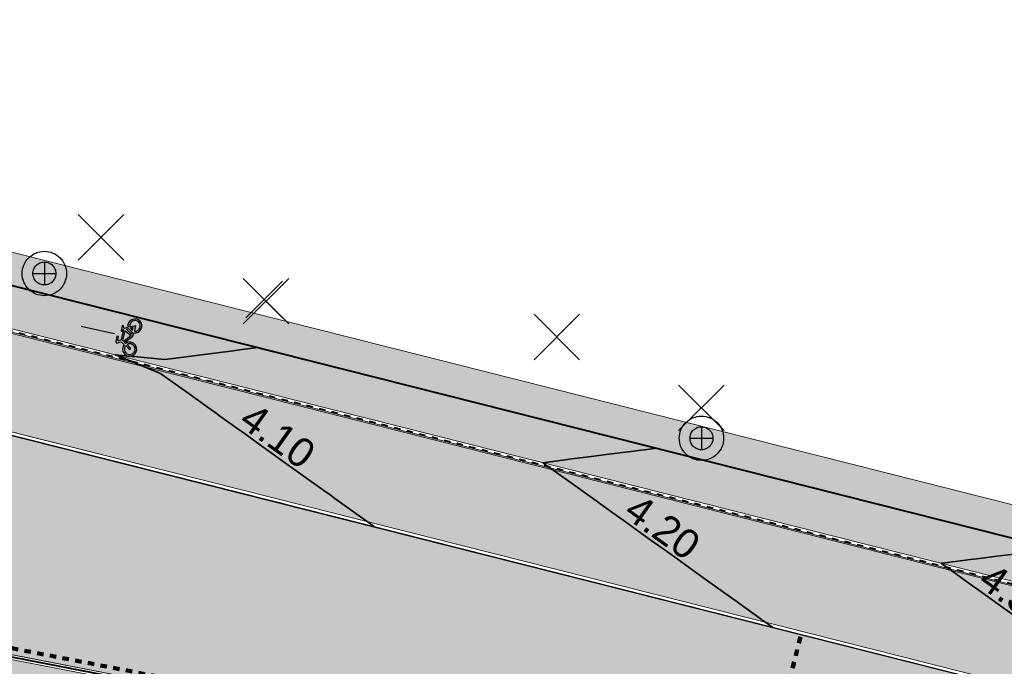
# Model space of a CAD drawing. Header units: metres. Extents: x 538891 to 1080079, y 6588829 to 13178720.
# Tile 132 of 256: x 539391 to 539421, y 6589446 to 6589467. Entities that reach past the tile are written whole.
import ezdxf

# ---------------------------------------------------------------- set-up
doc = ezdxf.new("R2010")
doc.units = ezdxf.units.M
doc.header["$LTSCALE"] = 0.4
doc.linetypes.add('#9_VIA31', pattern=[1, 0.5, -0.5])
doc.layers.add('KOLDE PST', color=7, linetype='Continuous')
doc.styles.add('Swis721 Lt BT', font='swissl.ttf')
doc.linetypes.add('#9_kivi_l0.8', pattern='A,0,[1,#9_kivi_l0.8.shx,S=1,R=0,X=0,Y=-0.3125],-132', length=132)

# ---------------------------------------------------------------- blocks, each defined once
blk = doc.blocks.new('#9_019061_PP_TL (2D)')
at = {"linetype": 'Continuous', "lineweight": 0, "true_color": 0xffdf7f}
h = blk.add_hatch(color=41, dxfattribs=at)
edge = h.paths.add_edge_path()
edge.add_line((539078.584, 6589533.188), (539078.653, 6589534.722))
edge.add_line((539078.653, 6589534.722), (539077.355, 6589534.826))
edge.add_line((539077.355, 6589534.826), (539077.204, 6589534.148))
edge.add_line((539077.204, 6589534.148), (539076.488, 6589534.963))
edge.add_line((539076.488, 6589534.963), (539074.947, 6589533.639))
edge.add_line((539074.947, 6589533.639), (539075.07, 6589533.496))
edge.add_line((539075.07, 6589533.496), (539075.095, 6589533.09))
edge.add_arc((539078.379, 6589478.702), 54.487, 93.4555, 93.4918)
edge.add_line((539075.06, 6589533.087), (539054.851, 6589531.854))
edge.add_line((539054.851, 6589531.854), (539054.931, 6589530.557))
edge.add_line((539054.931, 6589530.557), (539075.139, 6589531.79))
edge.add_arc((539078.379, 6589478.689), 53.2, 75.936, 93.4918, ccw=False)
edge.add_line((539091.307, 6589530.294), (539160.943, 6589512.849))
edge.add_line((539160.943, 6589512.849), (539209.551, 6589500.58))
edge.add_line((539209.551, 6589500.58), (539288.566, 6589480.521))
edge.add_arc((539298.728, 6589520.551), 41.3, 255.7555, 260.1382)
edge.add_line((539291.655, 6589479.861), (539316.13, 6589475.606))
edge.add_line((539316.13, 6589475.606), (539397.23, 6589455.209))
edge.add_line((539397.23, 6589455.209), (539432.348, 6589446.342))
edge.add_line((539432.348, 6589446.342), (539471.499, 6589436.682))
edge.add_line((539471.499, 6589436.682), (539478.412, 6589434.976))
edge.add_line((539478.412, 6589434.976), (539478.729, 6589436.237))
edge.add_line((539478.729, 6589436.237), (539432.662, 6589447.604))
edge.add_line((539432.662, 6589447.604), (539397.548, 6589456.47))
edge.add_line((539397.548, 6589456.47), (539316.4, 6589476.879))
edge.add_line((539316.4, 6589476.879), (539291.877, 6589481.142))
edge.add_arc((539298.728, 6589520.551), 40, 255.7555, 260.1382, ccw=False)
edge.add_line((539288.886, 6589481.781), (539209.87, 6589501.84))
edge.add_line((539209.87, 6589501.84), (539161.26, 6589514.11))
edge.add_line((539161.26, 6589514.11), (539091.623, 6589531.555))
edge.add_arc((539078.379, 6589478.689), 54.5, 75.936, 89.7846)
at = {"linetype": 'Continuous', "lineweight": 0, "true_color": 0xadadad}
h = blk.add_hatch(color=253, dxfattribs=at)
edge = h.paths.add_edge_path()
edge.add_line((539055.219, 6589527.469), (539075.328, 6589528.696))
edge.add_arc((539078.379, 6589478.689), 50.1, 75.936, 93.4918, ccw=False)
edge.add_line((539090.554, 6589527.287), (539160.187, 6589509.843))
edge.add_line((539160.187, 6589509.843), (539167.14, 6589508.088))
edge.add_line((539167.14, 6589508.088), (539167.299, 6589508.718))
edge.add_line((539167.299, 6589508.718), (539168.753, 6589508.351))
edge.add_line((539168.753, 6589508.351), (539168.594, 6589507.721))
edge.add_line((539168.594, 6589507.721), (539183.545, 6589503.947))
edge.add_line((539183.545, 6589503.947), (539183.864, 6589505.211))
edge.add_line((539183.864, 6589505.211), (539185.319, 6589504.844))
edge.add_line((539185.319, 6589504.844), (539185, 6589503.58))
edge.add_line((539185, 6589503.58), (539186.674, 6589503.157))
edge.add_line((539186.674, 6589503.157), (539186.836, 6589503.8))
edge.add_line((539186.836, 6589503.8), (539188.484, 6589503.384))
edge.add_line((539188.484, 6589503.384), (539188.322, 6589502.741))
edge.add_line((539188.322, 6589502.741), (539208.79, 6589497.575))
edge.add_line((539208.79, 6589497.575), (539214.091, 6589496.229))
edge.add_arc((539213.328, 6589493.224), 3.1, -14.2445, 75.7555, ccw=False)
edge.add_line((539216.333, 6589492.461), (539214.936, 6589486.962))
edge.add_line((539214.936, 6589486.962), (539219.595, 6589485.806))
edge.add_line((539219.595, 6589485.806), (539221.231, 6589492.25))
edge.add_arc((539223.267, 6589491.733), 2.1, 75.7555, 165.7555, ccw=False)
edge.add_line((539223.783, 6589493.768), (539246.442, 6589488.016))
edge.add_line((539246.442, 6589488.016), (539246.65, 6589488.833))
edge.add_line((539246.65, 6589488.833), (539248.103, 6589488.464))
edge.add_line((539248.103, 6589488.464), (539247.896, 6589487.647))
edge.add_line((539247.896, 6589487.647), (539252.533, 6589486.47))
edge.add_line((539252.533, 6589486.47), (539252.722, 6589487.213))
edge.add_line((539252.722, 6589487.213), (539254.176, 6589486.844))
edge.add_line((539254.176, 6589486.844), (539253.986, 6589486.098))
edge.add_line((539253.986, 6589486.098), (539258.373, 6589484.987))
edge.add_line((539258.373, 6589484.987), (539258.59, 6589485.839))
edge.add_line((539258.59, 6589485.839), (539260.043, 6589485.47))
edge.add_line((539260.043, 6589485.47), (539259.827, 6589484.618))
edge.add_line((539259.827, 6589484.618), (539277.441, 6589480.146))
edge.add_line((539277.441, 6589480.146), (539277.6, 6589480.775))
edge.add_line((539277.6, 6589480.775), (539279.054, 6589480.408))
edge.add_line((539279.054, 6589480.408), (539278.895, 6589479.777))
edge.add_line((539278.895, 6589479.777), (539287.803, 6589477.516))
edge.add_arc((539298.728, 6589520.551), 44.4, 255.7555, 260.1382)
edge.add_line((539291.124, 6589476.807), (539307.996, 6589473.874))
edge.add_arc((539307.635, 6589471.803), 2.102, -15.8626, 80.1111, ccw=False)
edge.add_line((539309.657, 6589471.228), (539307.842, 6589463.913))
edge.add_line((539307.842, 6589463.913), (539312.501, 6589462.757))
edge.add_line((539312.501, 6589462.757), (539313.978, 6589468.71))
edge.add_arc((539317.957, 6589467.723), 4.1, 75.8828, 166.067, ccw=False)
edge.add_line((539318.957, 6589471.699), (539396.474, 6589452.203))
edge.add_line((539396.474, 6589452.203), (539425.8, 6589444.798))
edge.add_arc((539425.286, 6589442.762), 2.1, -13.933, 75.8292, ccw=False)
edge.add_line((539427.324, 6589442.257), (539426.108, 6589437.355))
edge.add_line((539426.108, 6589437.355), (539429.796, 6589436.44))
edge.add_line((539429.796, 6589436.44), (539431.007, 6589441.32))
edge.add_arc((539433.045, 6589440.814), 2.1, 76.1394, 166.067, ccw=False)
edge.add_line((539433.548, 6589442.853), (539477.763, 6589431.943))
edge.add_line((539477.763, 6589431.943), (539478.485, 6589434.855))
edge.add_line((539478.485, 6589434.855), (539471.475, 6589436.585))
edge.add_line((539471.475, 6589436.585), (539432.323, 6589446.245))
edge.add_line((539432.323, 6589446.245), (539397.206, 6589455.112))
edge.add_line((539397.206, 6589455.112), (539316.109, 6589475.508))
edge.add_line((539316.109, 6589475.508), (539291.637, 6589479.763))
edge.add_arc((539298.728, 6589520.551), 41.4, 255.7555, 260.1382, ccw=False)
edge.add_line((539288.541, 6589480.424), (539209.526, 6589500.483))
edge.add_line((539209.526, 6589500.483), (539160.919, 6589512.752))
edge.add_line((539160.919, 6589512.752), (539091.283, 6589530.197))
edge.add_arc((539078.379, 6589478.689), 53.1, 75.936, 93.4918)
edge.add_line((539075.145, 6589531.69), (539055.037, 6589530.463))
edge.add_line((539055.037, 6589530.463), (539055.219, 6589527.469))
h = blk.add_hatch(color=253, dxfattribs=at)
edge = h.paths.add_edge_path()
edge.add_line((539323.371, 6589460.061), (539341.715, 6589455.51))
edge.add_line((539341.715, 6589455.51), (539367.248, 6589449.175))
edge.add_arc((539439.448, 6589740.203), 299.85, 256.06697, 259.03927)
edge.add_line((539382.436, 6589445.823), (539420.919, 6589438.37))
edge.add_line((539420.919, 6589438.37), (539419.52, 6589441.035))
edge.add_line((539419.52, 6589441.035), (539382.883, 6589448.13))
edge.add_arc((539439.448, 6589740.203), 297.5, 256.06697, 259.03927, ccw=False)
edge.add_line((539367.814, 6589451.456), (539342.281, 6589457.791))
edge.add_line((539342.281, 6589457.791), (539325.762, 6589461.889))
edge.add_line((539325.762, 6589461.889), (539323.371, 6589460.061))
at = {"color": 192, "linetype": '#9_VIA31', "lineweight": 100, "true_color": 0x6600cc}
blk.add_line((539413.601, 6589442.538), (539414.825, 6589447.397), dxfattribs=at)
at = {"color": 26, "linetype": 'Continuous', "lineweight": 9, "true_color": 0x7f1f00, "flags": 128}
for points in [[(539209.517, 6589500.444), (539288.531, 6589480.385, 0.019126), (539291.631, 6589479.723), (539316.101, 6589475.469), (539397.196, 6589455.074), (539432.314, 6589446.207), (539471.465, 6589436.546), (539478.378, 6589434.84), (539555.609, 6589415.427)], [(539209.551, 6589500.58), (539288.566, 6589480.521, 0.019126), (539291.655, 6589479.861), (539316.13, 6589475.606), (539397.23, 6589455.209), (539432.348, 6589446.342), (539471.499, 6589436.682), (539478.412, 6589434.976), (539555.642, 6589415.563)]]:
    blk.add_lwpolyline(points, format="xyb", dxfattribs=at)
at = {"color": 26, "linetype": '#9_VIA31', "lineweight": 35, "true_color": 0x7f1f00, "flags": 128}
blk.add_lwpolyline([(538967.148, 6589597.12), (538965.773, 6589591.531), (538963.436, 6589580.669, 0.090401), (538963.194, 6589573.008), (538965.83, 6589555.415, 0.276139), (538973.235, 6589546.397), (538977.322, 6589545.185), (538983.151, 6589543.647, 0.054191), (538991.031, 6589542.458), (538997.302, 6589542.197, -0.05419), (539002.245, 6589541.451), (539020.515, 6589536.63), (539037.121, 6589531.45, 0.091075), (539048.373, 6589530.086), (539075.144, 6589531.72, -0.076752), (539091.29, 6589530.226), (539160.926, 6589512.781), (539209.534, 6589500.512), (539288.549, 6589480.453, 0.019126), (539291.643, 6589479.792), (539316.116, 6589475.538), (539397.213, 6589455.141), (539432.331, 6589446.274), (539471.482, 6589436.614), (539478.395, 6589434.908), (539555.625, 6589415.495), (539563.518, 6589413.636), (539630.809, 6589396.623), (539632.547, 6589396.223), (539640.038, 6589394.503), (539786.833, 6589357.406), (539792.242, 6589356.056), (539846.138, 6589342.595), (539852.087, 6589341.1), (539969.581, 6589312.224), (539977.328, 6589310.446), (540019.708, 6589299.874), (540032.915, 6589296.579), (540077.671, 6589285.413), (540083.955, 6589283.804), (540089.235, 6589282.474, 0.207862), (540106.041, 6589285.237), (540137.857, 6589305.759)], format="xyb", dxfattribs=at)
at = {"color": 41, "linetype": 'Continuous', "lineweight": 9, "true_color": 0xffdf7f, "flags": 128}
blk.add_lwpolyline([(539209.551, 6589500.58), (539288.566, 6589480.521, 0.019126), (539291.655, 6589479.861), (539316.13, 6589475.606), (539397.23, 6589455.209), (539432.348, 6589446.342), (539471.499, 6589436.682), (539478.412, 6589434.976), (539478.729, 6589436.237), (539432.662, 6589447.604), (539397.548, 6589456.47), (539316.4, 6589476.879), (539291.877, 6589481.142, -0.019126), (539288.886, 6589481.781), (539209.87, 6589501.84)], format="xyb", dxfattribs=at)
at = {"color": 251, "linetype": 'Continuous', "lineweight": 9, "true_color": 0x5b5b5b, "flags": 128}
blk.add_lwpolyline([(539318.957, 6589471.699), (539396.474, 6589452.203), (539425.8, 6589444.798, -0.412999), (539427.324, 6589442.257), (539426.108, 6589437.355), (539429.796, 6589436.44), (539431.007, 6589441.32, -0.413843), (539433.548, 6589442.853), (539477.763, 6589431.943), (539478.485, 6589434.855), (539471.475, 6589436.585), (539432.323, 6589446.245), (539397.206, 6589455.112), (539316.109, 6589475.508)], format="xyb", dxfattribs=at)
at = {"color": 144, "linetype": 'Continuous', "lineweight": 9, "true_color": 0x007299, "flags": 128}
for points in [[(539426.108, 6589437.355), (539427.324, 6589442.257, 0.412999), (539425.8, 6589444.798), (539396.474, 6589452.203), (539354.336, 6589462.801), (539354.092, 6589461.831), (539349.922, 6589462.88), (539350.166, 6589463.85), (539318.957, 6589471.699, 0.415155), (539313.978, 6589468.71), (539312.501, 6589462.757)], [(539426.011, 6589437.379), (539427.227, 6589442.281, 0.412999), (539425.775, 6589444.701), (539396.45, 6589452.106), (539354.409, 6589462.679), (539354.165, 6589461.71), (539349.801, 6589462.807), (539350.044, 6589463.777), (539318.933, 6589471.602, 0.415155), (539314.075, 6589468.686), (539312.598, 6589462.733)]]:
    blk.add_lwpolyline(points, format="xyb", dxfattribs=at)
at = {"color": 192, "linetype": '#9_VIA31', "lineweight": 100, "true_color": 0x6600cc, "flags": 128}
blk.add_lwpolyline([(539325.753, 6589462.252), (539342.365, 6589458.13), (539367.898, 6589451.796, 0.01297), (539382.949, 6589448.474), (539419.681, 6589441.36)], format="xyb", dxfattribs=at)
at = {"color": 6, "linetype": 'Continuous', "lineweight": 9, "true_color": 0xff00ff, "flags": 128}
for points in [[(539421.108, 6589438.334), (539419.619, 6589441.168), (539382.911, 6589448.277, -0.01297), (539367.85, 6589451.602), (539342.317, 6589457.936), (539325.728, 6589462.052), (539323.185, 6589460.107)], [(539420.919, 6589438.37), (539419.52, 6589441.035), (539382.883, 6589448.13, -0.01297), (539367.814, 6589451.456), (539342.281, 6589457.791), (539325.762, 6589461.889), (539323.371, 6589460.061)]]:
    blk.add_lwpolyline(points, format="xyb", dxfattribs=at)
at = {"color": 6, "linetype": '#9_kivi_l0.8', "lineweight": 40, "true_color": 0xff00ff, "flags": 128}
blk.add_lwpolyline([(539421.013, 6589438.352), (539419.57, 6589441.102), (539382.897, 6589448.204, -0.01297), (539367.832, 6589451.529), (539342.299, 6589457.863), (539325.745, 6589461.97), (539323.278, 6589460.084)], format="xyb", dxfattribs=at)
at = {"color": 253, "linetype": 'Continuous', "lineweight": 9, "true_color": 0xadadad, "flags": 128}
blk.add_lwpolyline([(539323.371, 6589460.061), (539341.715, 6589455.51), (539367.248, 6589449.175, 0.01297), (539382.436, 6589445.823), (539420.919, 6589438.37), (539419.52, 6589441.035), (539382.883, 6589448.13, -0.01297), (539367.814, 6589451.456), (539342.281, 6589457.791), (539325.762, 6589461.889), (539323.371, 6589460.061)], format="xyb", close=True, dxfattribs=at)
at = {"color": 5, "linetype": 'Continuous', "lineweight": 40, "true_color": 0x0000ff, "flags": 128}
blk.add_lwpolyline([(539385.339, 6589459.54), (539397.548, 6589456.47), (539432.662, 6589447.604), (539435.085, 6589447.006)], dxfattribs=at)
at = {"color": 5, "linetype": 'Continuous', "lineweight": 35, "true_color": 0x0000ff, "flags": 128}
for points in [[(539398.02, 6589456.351), (539397.501, 6589456.285), (539397.293, 6589456.258), (539397.239, 6589456.251), (539396.901, 6589456.208), (539396.174, 6589456.114), (539395.375, 6589456.011), (539395.108, 6589455.977), (539394.17, 6589456.07), (539394.102, 6589456.077), (539393.573, 6589456.129), (539394.042, 6589455.934), (539394.064, 6589455.925), (539394.934, 6589455.563), (539394.997, 6589455.537), (539395.721, 6589455.02), (539395.871, 6589454.912), (539396.499, 6589454.464), (539396.745, 6589454.287), (539396.815, 6589454.238), (539396.959, 6589454.134), (539397.353, 6589453.852), (539397.617, 6589453.663), (539398.054, 6589453.35), (539398.49, 6589453.037), (539398.831, 6589452.793), (539399.364, 6589452.412), (539400.045, 6589451.923), (539400.237, 6589451.786), (539400.387, 6589451.679), (539401.11, 6589451.16), (539401.609, 6589450.803)], [(539410.364, 6589453.234), (539409.984, 6589453.185), (539409.869, 6589453.171), (539409.655, 6589453.143), (539408.803, 6589453.035), (539408.347, 6589452.977), (539407.738, 6589452.899), (539407.529, 6589452.872), (539406.837, 6589452.784), (539407.575, 6589452.255), (539407.678, 6589452.181), (539408.449, 6589451.629), (539409.05, 6589451.198), (539409.322, 6589451.004), (539409.67, 6589450.755), (539410.195, 6589450.378), (539410.665, 6589450.042), (539411.069, 6589449.753), (539411.384, 6589449.527), (539411.942, 6589449.127), (539412.656, 6589448.616), (539412.816, 6589448.502), (539412.94, 6589448.412), (539413.689, 6589447.876), (539413.954, 6589447.686)], [(539421.434, 6589449.954), (539420.911, 6589449.887), (539420.368, 6589449.818), (539420.093, 6589449.783), (539419.302, 6589449.682), (539419.182, 6589449.667), (539419.27, 6589449.604), (539419.28, 6589449.596), (539419.294, 6589449.586), (539420.154, 6589448.97), (539420.29, 6589448.873), (539421.027, 6589448.345), (539421.603, 6589447.932)]]:
    blk.add_lwpolyline(points, dxfattribs=at)
at = {"color": 5, "true_color": 0x0000ff, "char_height": 0.9, "attachment_point": 8, "rotation": 324.3893, "line_spacing_factor": 1.004016, "style": 'Swis721 Lt BT'}
for s, insert in [('4.10', (539398.35, 6589453.242)), ('4.20', (539410.283, 6589450.42)), ('4.30', (539421.268, 6589448.277))]:
    blk.add_mtext(s, dxfattribs=dict(at, insert=insert))
blk = doc.blocks.new('KOLDE PST TL')
at = {"color": 7}
blk.add_blockref('#9_019061_PP_TL (2D)', (0, 0), dxfattribs=at)
blk = doc.blocks.new('#13_Kolde pst HP -xref$0$likvideeritav')
at = {"color": 1, "linetype": 'Continuous', "lineweight": 25, "true_color": 0xff0000}
for p, q in [((0.707, -0.707), (-0.707, 0.707)), ((0.707, 0.707), (-0.707, -0.707))]:
    blk.add_line(p, q, dxfattribs=at)
blk = doc.blocks.new('#13_KOLDE TAIM (2D)')
at = {"linetype": 'Continuous', "lineweight": 0, "true_color": 0xc4f877}
for points in [[(539426.011, 6589437.379), (539427.227, 6589442.281), (539427.282, 6589442.883), (539427.083, 6589443.639), (539426.532, 6589444.326), (539426, 6589444.63), (539354.409, 6589462.679), (539353.681, 6589459.769), (539349.314, 6589460.858), (539350.044, 6589463.777), (539319.848, 6589471.39), (539318.474, 6589471.689), (539317.755, 6589471.717), (539317.209, 6589471.652), (539316.328, 6589471.376), (539315.378, 6589470.78), (539314.955, 6589470.366), (539314.495, 6589469.71), (539314.179, 6589468.965), (539314.092, 6589468.799), (539312.598, 6589462.733), (539323.185, 6589460.107), (539325.728, 6589462.052), (539367.441, 6589451.703), (539374.491, 6589450.035), (539380.678, 6589448.719), (539402.508, 6589444.482), (539419.619, 6589441.168), (539421.108, 6589438.334), (539426.011, 6589437.379)], [(539386.176, 6589462.96), (539387.153, 6589462.719), (539386.549, 6589460.267), (539397.791, 6589457.44), (539432.905, 6589448.574), (539434.353, 6589448.216), (539434.952, 6589450.644), (539435.926, 6589450.403), (539435.702, 6589449.429), (539435.683, 6589449.433), (539435.085, 6589447.006), (539432.662, 6589447.604), (539397.548, 6589456.47), (539385.339, 6589459.54), (539385.943, 6589461.988)]]:
    blk.add_hatch(color=71, dxfattribs=at).paths.add_polyline_path(points)
at = {"color": 71, "linetype": 'Continuous', "lineweight": 5, "true_color": 0xc4f877, "flags": 128}
for points in [[(539426.011, 6589437.379), (539427.227, 6589442.281), (539427.282, 6589442.883), (539427.083, 6589443.639), (539426.532, 6589444.326), (539426, 6589444.63), (539354.409, 6589462.679)], [(539380.678, 6589448.719), (539402.508, 6589444.482), (539419.619, 6589441.168), (539421.108, 6589438.334), (539426.011, 6589437.379)]]:
    blk.add_lwpolyline(points, dxfattribs=at)
blk.add_lwpolyline([(539386.176, 6589462.96), (539387.153, 6589462.719), (539386.549, 6589460.267), (539397.791, 6589457.44), (539432.905, 6589448.574), (539434.353, 6589448.216), (539434.952, 6589450.644), (539435.926, 6589450.403), (539435.702, 6589449.429), (539435.683, 6589449.433), (539435.085, 6589447.006), (539432.662, 6589447.604), (539397.548, 6589456.47), (539385.339, 6589459.54), (539385.943, 6589461.988)], close=True, dxfattribs=at)
at = {"color": 1, "true_color": 0xff0000}
for p in [(539393.138, 6589459.76), (539398.257, 6589457.787), (539407.269, 6589456.673), (539411.746, 6589454.483)]:
    blk.add_blockref('#13_Kolde pst HP -xref$0$likvideeritav', p, dxfattribs=at)
blk = doc.blocks.new('Kolde pst Taim')
at = {"color": 13, "true_color": 0xff4646}
blk.add_blockref('#13_KOLDE TAIM (2D)', (0, 0), dxfattribs=at)
blk = doc.blocks.new('#15_019061_PP_ELV-4-01_v01_Puhas$0$A$C2D7D09D12')
at = {"color": 1, "linetype": 'Continuous', "lineweight": 25, "true_color": 0xff0000}
for p, q in [((0.035, 0.035), (1.171, 1.171)), ((0.035, 1.171), (1.171, 0.035))]:
    blk.add_line(p, q, dxfattribs=at)
blk = doc.blocks.new('#15_Kolde pst ELV-3 (2D)')
at = {"color": 1, "linetype": 'Continuous', "lineweight": 25, "true_color": 0xff0000}
for p, q in [((539391.382, 6589459), (539391.382, 6589458.288)), ((539391.026, 6589458.644), (539391.738, 6589458.644)), ((539411.753, 6589453.897), (539411.753, 6589453.185)), ((539411.397, 6589453.541), (539412.109, 6589453.541))]:
    blk.add_line(p, q, dxfattribs=at)
at = {"color": 1, "linetype": 'Continuous', "lineweight": 25, "true_color": 0xff0000, "flags": 128}
for points in [[(539392.07, 6589458.644), (539392.067, 6589458.576), (539392.057, 6589458.509), (539392.04, 6589458.444), (539392.018, 6589458.38), (539391.989, 6589458.319), (539391.954, 6589458.262), (539391.914, 6589458.207), (539391.869, 6589458.157), (539391.819, 6589458.112), (539391.764, 6589458.072), (539391.706, 6589458.037), (539391.645, 6589458.008), (539391.582, 6589457.986), (539391.516, 6589457.969), (539391.45, 6589457.959), (539391.382, 6589457.956), (539391.315, 6589457.959), (539391.248, 6589457.969), (539391.183, 6589457.986), (539391.119, 6589458.008), (539391.058, 6589458.037), (539391, 6589458.072), (539390.946, 6589458.112), (539390.896, 6589458.157), (539390.851, 6589458.207), (539390.81, 6589458.262), (539390.776, 6589458.319), (539390.747, 6589458.38), (539390.724, 6589458.444), (539390.708, 6589458.509), (539390.698, 6589458.576), (539390.695, 6589458.644), (539390.698, 6589458.711), (539390.708, 6589458.778), (539390.724, 6589458.843), (539390.747, 6589458.907), (539390.776, 6589458.968), (539390.81, 6589459.026), (539390.851, 6589459.08), (539390.896, 6589459.13), (539390.946, 6589459.175), (539391, 6589459.215), (539391.058, 6589459.25), (539391.119, 6589459.279), (539391.183, 6589459.302), (539391.248, 6589459.318), (539391.315, 6589459.328), (539391.382, 6589459.331), (539391.45, 6589459.328), (539391.516, 6589459.318), (539391.582, 6589459.302), (539391.645, 6589459.279), (539391.706, 6589459.25), (539391.764, 6589459.215), (539391.819, 6589459.175), (539391.869, 6589459.13), (539391.914, 6589459.08), (539391.954, 6589459.026), (539391.989, 6589458.968), (539392.018, 6589458.907), (539392.04, 6589458.843), (539392.057, 6589458.778), (539392.067, 6589458.711)], [(539392.07, 6589458.644), (539392.067, 6589458.576), (539392.057, 6589458.509), (539392.04, 6589458.444), (539392.018, 6589458.38), (539391.989, 6589458.319), (539391.954, 6589458.262), (539391.914, 6589458.207), (539391.869, 6589458.157), (539391.819, 6589458.112), (539391.764, 6589458.072), (539391.706, 6589458.037), (539391.645, 6589458.008), (539391.582, 6589457.986), (539391.516, 6589457.969), (539391.45, 6589457.959), (539391.382, 6589457.956), (539391.315, 6589457.959), (539391.248, 6589457.969), (539391.183, 6589457.986), (539391.119, 6589458.008), (539391.058, 6589458.037), (539391, 6589458.072), (539390.946, 6589458.112), (539390.896, 6589458.157), (539390.851, 6589458.207), (539390.81, 6589458.262), (539390.776, 6589458.319), (539390.747, 6589458.38), (539390.724, 6589458.444), (539390.708, 6589458.509), (539390.698, 6589458.576), (539390.695, 6589458.644), (539390.698, 6589458.711), (539390.708, 6589458.778), (539390.724, 6589458.843), (539390.747, 6589458.907), (539390.776, 6589458.968), (539390.81, 6589459.026), (539390.851, 6589459.08), (539390.896, 6589459.13), (539390.946, 6589459.175), (539391, 6589459.215), (539391.058, 6589459.25), (539391.119, 6589459.279), (539391.183, 6589459.302), (539391.248, 6589459.318), (539391.315, 6589459.328), (539391.382, 6589459.331), (539391.45, 6589459.328), (539391.516, 6589459.318), (539391.582, 6589459.302), (539391.645, 6589459.279), (539391.706, 6589459.25), (539391.764, 6589459.215), (539391.819, 6589459.175), (539391.869, 6589459.13), (539391.914, 6589459.08), (539391.954, 6589459.026), (539391.989, 6589458.968), (539392.018, 6589458.907), (539392.04, 6589458.843), (539392.057, 6589458.778), (539392.067, 6589458.711)], [(539391.738, 6589458.644), (539391.736, 6589458.609), (539391.731, 6589458.574), (539391.723, 6589458.54), (539391.711, 6589458.507), (539391.696, 6589458.476), (539391.678, 6589458.446), (539391.657, 6589458.418), (539391.634, 6589458.392), (539391.608, 6589458.369), (539391.58, 6589458.348), (539391.55, 6589458.33), (539391.518, 6589458.315), (539391.486, 6589458.303), (539391.452, 6589458.295), (539391.417, 6589458.289), (539391.382, 6589458.288), (539391.347, 6589458.289), (539391.313, 6589458.295), (539391.279, 6589458.303), (539391.246, 6589458.315), (539391.214, 6589458.33), (539391.185, 6589458.348), (539391.156, 6589458.369), (539391.131, 6589458.392), (539391.107, 6589458.418), (539391.086, 6589458.446), (539391.068, 6589458.476), (539391.053, 6589458.507), (539391.042, 6589458.54), (539391.033, 6589458.574), (539391.028, 6589458.609), (539391.026, 6589458.644), (539391.028, 6589458.679), (539391.033, 6589458.713), (539391.042, 6589458.747), (539391.053, 6589458.78), (539391.068, 6589458.811), (539391.086, 6589458.841), (539391.107, 6589458.869), (539391.131, 6589458.895), (539391.156, 6589458.919), (539391.185, 6589458.94), (539391.214, 6589458.958), (539391.246, 6589458.972), (539391.279, 6589458.984), (539391.313, 6589458.993), (539391.347, 6589458.998), (539391.382, 6589459), (539391.417, 6589458.998), (539391.452, 6589458.993), (539391.486, 6589458.984), (539391.518, 6589458.972), (539391.55, 6589458.958), (539391.58, 6589458.94), (539391.608, 6589458.919), (539391.634, 6589458.895), (539391.657, 6589458.869), (539391.678, 6589458.841), (539391.696, 6589458.811), (539391.711, 6589458.78), (539391.723, 6589458.747), (539391.731, 6589458.713), (539391.736, 6589458.679)], [(539391.738, 6589458.644), (539391.736, 6589458.609), (539391.731, 6589458.574), (539391.723, 6589458.54), (539391.711, 6589458.507), (539391.696, 6589458.476), (539391.678, 6589458.446), (539391.657, 6589458.418), (539391.634, 6589458.392), (539391.608, 6589458.369), (539391.58, 6589458.348), (539391.55, 6589458.33), (539391.518, 6589458.315), (539391.486, 6589458.303), (539391.452, 6589458.295), (539391.417, 6589458.289), (539391.382, 6589458.288), (539391.347, 6589458.289), (539391.313, 6589458.295), (539391.279, 6589458.303), (539391.246, 6589458.315), (539391.214, 6589458.33), (539391.185, 6589458.348), (539391.156, 6589458.369), (539391.131, 6589458.392), (539391.107, 6589458.418), (539391.086, 6589458.446), (539391.068, 6589458.476), (539391.053, 6589458.507), (539391.042, 6589458.54), (539391.033, 6589458.574), (539391.028, 6589458.609), (539391.026, 6589458.644), (539391.028, 6589458.679), (539391.033, 6589458.713), (539391.042, 6589458.747), (539391.053, 6589458.78), (539391.068, 6589458.811), (539391.086, 6589458.841), (539391.107, 6589458.869), (539391.131, 6589458.895), (539391.156, 6589458.919), (539391.185, 6589458.94), (539391.214, 6589458.958), (539391.246, 6589458.972), (539391.279, 6589458.984), (539391.313, 6589458.993), (539391.347, 6589458.998), (539391.382, 6589459), (539391.417, 6589458.998), (539391.452, 6589458.993), (539391.486, 6589458.984), (539391.518, 6589458.972), (539391.55, 6589458.958), (539391.58, 6589458.94), (539391.608, 6589458.919), (539391.634, 6589458.895), (539391.657, 6589458.869), (539391.678, 6589458.841), (539391.696, 6589458.811), (539391.711, 6589458.78), (539391.723, 6589458.747), (539391.731, 6589458.713), (539391.736, 6589458.679)], [(539412.44, 6589453.541), (539412.437, 6589453.474), (539412.427, 6589453.407), (539412.411, 6589453.341), (539412.388, 6589453.278), (539412.359, 6589453.217), (539412.325, 6589453.159), (539412.284, 6589453.105), (539412.239, 6589453.055), (539412.189, 6589453.009), (539412.135, 6589452.969), (539412.077, 6589452.934), (539412.016, 6589452.906), (539411.952, 6589452.883), (539411.887, 6589452.866), (539411.82, 6589452.857), (539411.753, 6589452.853), (539411.685, 6589452.857), (539411.619, 6589452.866), (539411.553, 6589452.883), (539411.49, 6589452.906), (539411.429, 6589452.934), (539411.371, 6589452.969), (539411.316, 6589453.009), (539411.266, 6589453.055), (539411.221, 6589453.105), (539411.181, 6589453.159), (539411.146, 6589453.217), (539411.117, 6589453.278), (539411.095, 6589453.341), (539411.078, 6589453.407), (539411.068, 6589453.474), (539411.065, 6589453.541), (539411.068, 6589453.608), (539411.078, 6589453.675), (539411.095, 6589453.741), (539411.117, 6589453.804), (539411.146, 6589453.865), (539411.181, 6589453.923), (539411.221, 6589453.977), (539411.266, 6589454.027), (539411.316, 6589454.073), (539411.371, 6589454.113), (539411.429, 6589454.148), (539411.49, 6589454.176), (539411.553, 6589454.199), (539411.619, 6589454.216), (539411.685, 6589454.225), (539411.753, 6589454.229), (539411.82, 6589454.225), (539411.887, 6589454.216), (539411.952, 6589454.199), (539412.016, 6589454.176), (539412.077, 6589454.148), (539412.135, 6589454.113), (539412.189, 6589454.073), (539412.239, 6589454.027), (539412.284, 6589453.977), (539412.325, 6589453.923), (539412.359, 6589453.865), (539412.388, 6589453.804), (539412.411, 6589453.741), (539412.427, 6589453.675), (539412.437, 6589453.608)], [(539412.44, 6589453.541), (539412.437, 6589453.474), (539412.427, 6589453.407), (539412.411, 6589453.341), (539412.388, 6589453.278), (539412.359, 6589453.217), (539412.325, 6589453.159), (539412.284, 6589453.105), (539412.239, 6589453.055), (539412.189, 6589453.009), (539412.135, 6589452.969), (539412.077, 6589452.934), (539412.016, 6589452.906), (539411.952, 6589452.883), (539411.887, 6589452.866), (539411.82, 6589452.857), (539411.753, 6589452.853), (539411.685, 6589452.857), (539411.619, 6589452.866), (539411.553, 6589452.883), (539411.49, 6589452.906), (539411.429, 6589452.934), (539411.371, 6589452.969), (539411.316, 6589453.009), (539411.266, 6589453.055), (539411.221, 6589453.105), (539411.181, 6589453.159), (539411.146, 6589453.217), (539411.117, 6589453.278), (539411.095, 6589453.341), (539411.078, 6589453.407), (539411.068, 6589453.474), (539411.065, 6589453.541), (539411.068, 6589453.608), (539411.078, 6589453.675), (539411.095, 6589453.741), (539411.117, 6589453.804), (539411.146, 6589453.865), (539411.181, 6589453.923), (539411.221, 6589453.977), (539411.266, 6589454.027), (539411.316, 6589454.073), (539411.371, 6589454.113), (539411.429, 6589454.148), (539411.49, 6589454.176), (539411.553, 6589454.199), (539411.619, 6589454.216), (539411.685, 6589454.225), (539411.753, 6589454.229), (539411.82, 6589454.225), (539411.887, 6589454.216), (539411.952, 6589454.199), (539412.016, 6589454.176), (539412.077, 6589454.148), (539412.135, 6589454.113), (539412.189, 6589454.073), (539412.239, 6589454.027), (539412.284, 6589453.977), (539412.325, 6589453.923), (539412.359, 6589453.865), (539412.388, 6589453.804), (539412.411, 6589453.741), (539412.427, 6589453.675), (539412.437, 6589453.608)], [(539412.109, 6589453.541), (539412.107, 6589453.506), (539412.102, 6589453.472), (539412.093, 6589453.438), (539412.082, 6589453.405), (539412.067, 6589453.373), (539412.049, 6589453.343), (539412.028, 6589453.315), (539412.004, 6589453.289), (539411.978, 6589453.266), (539411.95, 6589453.245), (539411.92, 6589453.227), (539411.889, 6589453.212), (539411.856, 6589453.2), (539411.822, 6589453.192), (539411.788, 6589453.187), (539411.753, 6589453.185), (539411.718, 6589453.187), (539411.683, 6589453.192), (539411.649, 6589453.2), (539411.616, 6589453.212), (539411.585, 6589453.227), (539411.555, 6589453.245), (539411.527, 6589453.266), (539411.501, 6589453.289), (539411.478, 6589453.315), (539411.457, 6589453.343), (539411.439, 6589453.373), (539411.424, 6589453.405), (539411.412, 6589453.438), (539411.404, 6589453.472), (539411.398, 6589453.506), (539411.397, 6589453.541), (539411.398, 6589453.576), (539411.404, 6589453.61), (539411.412, 6589453.644), (539411.424, 6589453.677), (539411.439, 6589453.709), (539411.457, 6589453.739), (539411.478, 6589453.767), (539411.501, 6589453.793), (539411.527, 6589453.816), (539411.555, 6589453.837), (539411.585, 6589453.855), (539411.616, 6589453.87), (539411.649, 6589453.882), (539411.683, 6589453.89), (539411.718, 6589453.895), (539411.753, 6589453.897), (539411.788, 6589453.895), (539411.822, 6589453.89), (539411.856, 6589453.882), (539411.889, 6589453.87), (539411.92, 6589453.855), (539411.95, 6589453.837), (539411.978, 6589453.816), (539412.004, 6589453.793), (539412.028, 6589453.767), (539412.049, 6589453.739), (539412.067, 6589453.709), (539412.082, 6589453.677), (539412.093, 6589453.644), (539412.102, 6589453.61), (539412.107, 6589453.576)], [(539412.109, 6589453.541), (539412.107, 6589453.506), (539412.102, 6589453.472), (539412.093, 6589453.438), (539412.082, 6589453.405), (539412.067, 6589453.373), (539412.049, 6589453.343), (539412.028, 6589453.315), (539412.004, 6589453.289), (539411.978, 6589453.266), (539411.95, 6589453.245), (539411.92, 6589453.227), (539411.889, 6589453.212), (539411.856, 6589453.2), (539411.822, 6589453.192), (539411.788, 6589453.187), (539411.753, 6589453.185), (539411.718, 6589453.187), (539411.683, 6589453.192), (539411.649, 6589453.2), (539411.616, 6589453.212), (539411.585, 6589453.227), (539411.555, 6589453.245), (539411.527, 6589453.266), (539411.501, 6589453.289), (539411.478, 6589453.315), (539411.457, 6589453.343), (539411.439, 6589453.373), (539411.424, 6589453.405), (539411.412, 6589453.438), (539411.404, 6589453.472), (539411.398, 6589453.506), (539411.397, 6589453.541), (539411.398, 6589453.576), (539411.404, 6589453.61), (539411.412, 6589453.644), (539411.424, 6589453.677), (539411.439, 6589453.709), (539411.457, 6589453.739), (539411.478, 6589453.767), (539411.501, 6589453.793), (539411.527, 6589453.816), (539411.555, 6589453.837), (539411.585, 6589453.855), (539411.616, 6589453.87), (539411.649, 6589453.882), (539411.683, 6589453.89), (539411.718, 6589453.895), (539411.753, 6589453.897), (539411.788, 6589453.895), (539411.822, 6589453.89), (539411.856, 6589453.882), (539411.889, 6589453.87), (539411.92, 6589453.855), (539411.95, 6589453.837), (539411.978, 6589453.816), (539412.004, 6589453.793), (539412.028, 6589453.767), (539412.049, 6589453.739), (539412.067, 6589453.709), (539412.082, 6589453.677), (539412.093, 6589453.644), (539412.102, 6589453.61), (539412.107, 6589453.576)]]:
    blk.add_lwpolyline(points, close=True, dxfattribs=at)
at = {"color": 7}
blk.add_blockref('#15_019061_PP_ELV-4-01_v01_Puhas$0$A$C2D7D09D12', (539397.589, 6589457.234), dxfattribs=at)
blk = doc.blocks.new('Kolde pst EL')
at = {"color": 13, "true_color": 0xff4646}
blk.add_blockref('#15_Kolde pst ELV-3 (2D)', (0, 0), dxfattribs=at)
blk = doc.blocks.new('#16_019061_PP_TL_liiklusskeem$0$ratas')
at = {"linetype": 'Continuous', "lineweight": 0}
h = blk.add_hatch(color=7, dxfattribs=at)
h.paths.add_polyline_path([(0.18, 0.862), (0.122, 0.822), (0.206, 0.658), (0.125, 0.514), (0.062, 0.537), (-0.006, 0.544), (-0.073, 0.534), (-0.136, 0.508), (-0.19, 0.467), (-0.232, 0.413), (-0.26, 0.351), (-0.272, 0.284), (-0.266, 0.217), (-0.244, 0.152), (-0.207, 0.095), (-0.157, 0.05), (-0.097, 0.018), (-0.03, 0.002), (0.038, 0.003), (0.103, 0.02), (0.162, 0.054), (0.211, 0.101), (0.247, 0.159), (0.268, 0.224), (0.271, 0.291), (0.258, 0.358), (0.229, 0.419), (0.185, 0.472), (0.21, 0.517), (0.52, 0.266), (0.659, 0.25), (0.679, 0.168), (0.722, 0.096), (0.786, 0.041), (0.863, 0.008), (0.947, 0.001), (1.029, 0.02), (1.101, 0.064), (1.156, 0.128), (1.189, 0.205), (1.196, 0.289), (1.177, 0.371), (1.133, 0.443), (1.07, 0.498), (0.992, 0.531), (0.908, 0.538), (0.826, 0.519), (0.747, 0.639), (0.763, 0.678), (0.84, 0.709), (0.82, 0.755), (0.627, 0.749), (0.606, 0.715), (0.688, 0.675), (0.687, 0.667), (0.284, 0.675), (0.206, 0.776), (0.228, 0.795), (0.384, 0.802), (0.393, 0.862)])
h.paths.add_polyline_path([(0.855, 0.452), (0.946, 0.252), (0.727, 0.245), (0.742, 0.183), (0.775, 0.129), (0.824, 0.088), (0.882, 0.064), (0.946, 0.059), (1.008, 0.073), (1.062, 0.106), (1.103, 0.154), (1.128, 0.213), (1.134, 0.276), (1.119, 0.338), (1.087, 0.393), (1.039, 0.435), (0.981, 0.46), (0.917, 0.466)])
h.paths.add_polyline_path([(-0.047, 0.469), (-0.094, 0.45), (-0.135, 0.421), (-0.168, 0.382), (-0.19, 0.336), (-0.2, 0.287), (-0.198, 0.236), (-0.184, 0.187), (-0.158, 0.144), (-0.123, 0.108), (-0.079, 0.082), (-0.031, 0.067), (0.02, 0.064), (0.069, 0.074), (0.115, 0.095), (0.154, 0.127), (0.185, 0.168), (0.204, 0.215), (0.211, 0.265), (0.206, 0.315), (0.189, 0.363), (0.161, 0.405), (0.063, 0.27), (-0.008, 0.245), (-0.015, 0.281), (0.047, 0.336), (0.101, 0.452), (0.053, 0.47), (0.003, 0.476)])
h.paths.add_polyline_path([(0.589, 0.325), (0.659, 0.323), (0.773, 0.485), (0.733, 0.559)])
h.paths.add_polyline_path([(0.24, 0.561), (0.526, 0.334), (0.653, 0.599), (0.269, 0.599)])
at = {"color": 7, "linetype": 'Continuous', "lineweight": 25, "flags": 128}
for points in [[(0.393, 0.862), (0.18, 0.862), (0.122, 0.822), (0.206, 0.658), (0.125, 0.514, 0.547832), (-0.272, 0.284, 0.547832), (0.103, 0.02, 0.547832), (0.185, 0.472), (0.21, 0.517), (0.52, 0.266), (0.659, 0.25, 0.726631), (1.156, 0.128, 0.726631), (0.826, 0.519), (0.747, 0.639), (0.763, 0.678), (0.84, 0.709), (0.82, 0.755), (0.627, 0.749), (0.606, 0.715), (0.688, 0.675), (0.687, 0.667), (0.284, 0.675), (0.206, 0.776), (0.228, 0.795), (0.384, 0.802), (0.393, 0.862)], [(0.161, 0.405), (0.063, 0.27), (-0.008, 0.245), (-0.015, 0.281), (0.047, 0.336), (0.101, 0.452, 0.536818), (-0.2, 0.287, 0.536818), (0.069, 0.074, 0.536818), (0.161, 0.405)], [(0.855, 0.452), (0.946, 0.252), (0.727, 0.245, 0.722252), (1.103, 0.154, 0.722252), (0.855, 0.452)]]:
    blk.add_lwpolyline(points, format="xyb", dxfattribs=at)
for points in [[(0.269, 0.599), (0.653, 0.599), (0.526, 0.334), (0.24, 0.561), (0.269, 0.599)], [(0.733, 0.559), (0.773, 0.485), (0.659, 0.323), (0.589, 0.325), (0.733, 0.559)], [(0.802, 0.41), (0.731, 0.317), (0.851, 0.315), (0.802, 0.41)]]:
    blk.add_lwpolyline(points, dxfattribs=at)
blk = doc.blocks.new('#16_Kolde TL (2D)')
at = {"color": 7, "linetype": 'Continuous', "lineweight": 25, "flags": 128}
blk.add_lwpolyline([(539393.558, 6589456.776), (539393.118, 6589456.872), (539392.522, 6589457.001)], dxfattribs=at)
at = {"color": 7, "xscale": 0.8000000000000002, "yscale": 0.8000000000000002, "zscale": 0.8000000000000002, "rotation": 77.61438663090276}
blk.add_blockref('#16_019061_PP_TL_liiklusskeem$0$ratas', (539394.239, 6589456.251), dxfattribs=at)
blk = doc.blocks.new('Kolde pst märgistus')
at = {"color": 13, "true_color": 0xff4646}
blk.add_blockref('#16_Kolde TL (2D)', (0, 0), dxfattribs=at)

msp = doc.modelspace()

# ---------------------------------------------------------------- block references
at = {"layer": 'KOLDE PST', "color": 7}
for name in ['KOLDE PST TL', 'Kolde pst märgistus', 'Kolde pst Taim', 'Kolde pst EL']:
    msp.add_blockref(name, (0, 0), dxfattribs=at)

doc.saveas('drawing.dxf')
